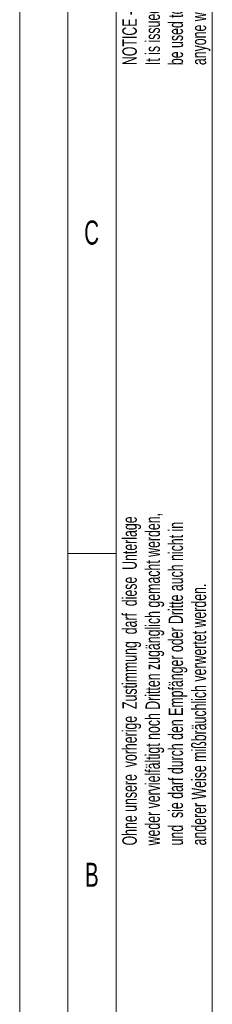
# Model space of a CAD drawing. Header units: millimetres. Extents: x 0 to 594, y 0 to 420.
# Tile 2 of 70: x 0 to 20, y 97 to 199. Entities that reach past the tile are written whole.
import ezdxf

# ---------------------------------------------------------------- set-up
doc = ezdxf.new("R2010")
doc.units = ezdxf.units.MM
doc.styles.add('SLDTEXTSTYLE0', font='TXT', dxfattribs={"width": 0.638186})

# ---------------------------------------------------------------- blocks, each defined once
blk = doc.blocks.new('SW_NOTE_0')
at = {"color": 0, "linetype": 'Continuous', "lineweight": 0, "char_height": 1.5, "attachment_point": 1, "rotation": 90, "style": 'SLDTEXTSTYLE0'}
for s, insert in [('NOTICE - LANGE Company claims proprietary rights in the information disclosed on this drawing.', (-1.93, 0)), ('be used to manufacture anything, wether or not shown here on, reproduced or disclosed to', (2.87, 0)), ('It is issued in confidence for engeneering information only and may not in whole or a part,', (0.47, 0)), ('anyone without direct permission from LANGE Company.', (5.27, 0))]:
    blk.add_mtext(s, dxfattribs=dict(at, insert=insert))
blk = doc.blocks.new('SW_NOTE_1')
at = {"color": 0, "linetype": 'Continuous', "lineweight": 0, "char_height": 1.5, "attachment_point": 1, "rotation": 90, "style": 'SLDTEXTSTYLE0'}
for s, insert in [('weder vervielfältigt noch Dritten zugänglich gemacht werden,', (0.47, 0)), ('Ohne unsere  vorherige  Zustimmung  darf  diese  Unterlage', (-1.93, 0)), ('und  sie darf durch den Empfänger oder Dritte auch nicht in', (2.87, 0)), ('anderer Weise mißbräuchlich verwertet werden.', (5.27, 0))]:
    blk.add_mtext(s, dxfattribs=dict(at, insert=insert))

msp = doc.modelspace()

# ---------------------------------------------------------------- linework, layer by layer
at = {"color": 133, "linetype": 'Continuous', "lineweight": 0}
for p, q in [((0, 420.00007), (0, 0)), ((5, 415.00007), (5, 5)), ((20, 410.00007), (20, 10)), ((10, 210.00007), (10, 143.33333)), ((5, 143.33333), (10, 143.33333)), ((10, 143.33333), (10, 76.66667))]:
    msp.add_line(p, q, dxfattribs=at)

# ---------------------------------------------------------------- block references
at = {"color": 72, "linetype": 'Continuous', "lineweight": 0}
for name, p in [('SW_NOTE_0', (12.58842, 194.03163)), ('SW_NOTE_1', (12.58842, 113.03057))]:
    msp.add_blockref(name, p, dxfattribs=at)

# ---------------------------------------------------------------- texts
at = {"color": 254, "linetype": 'Continuous', "lineweight": 0, "char_height": 2.50001, "attachment_point": 2, "style": 'SLDTEXTSTYLE0'}
for s, insert in [('C', (7.47004, 177.90147)), ('B', (7.48839, 111.23474))]:
    msp.add_mtext(s, dxfattribs=dict(at, insert=insert))

doc.saveas('drawing.dxf')
